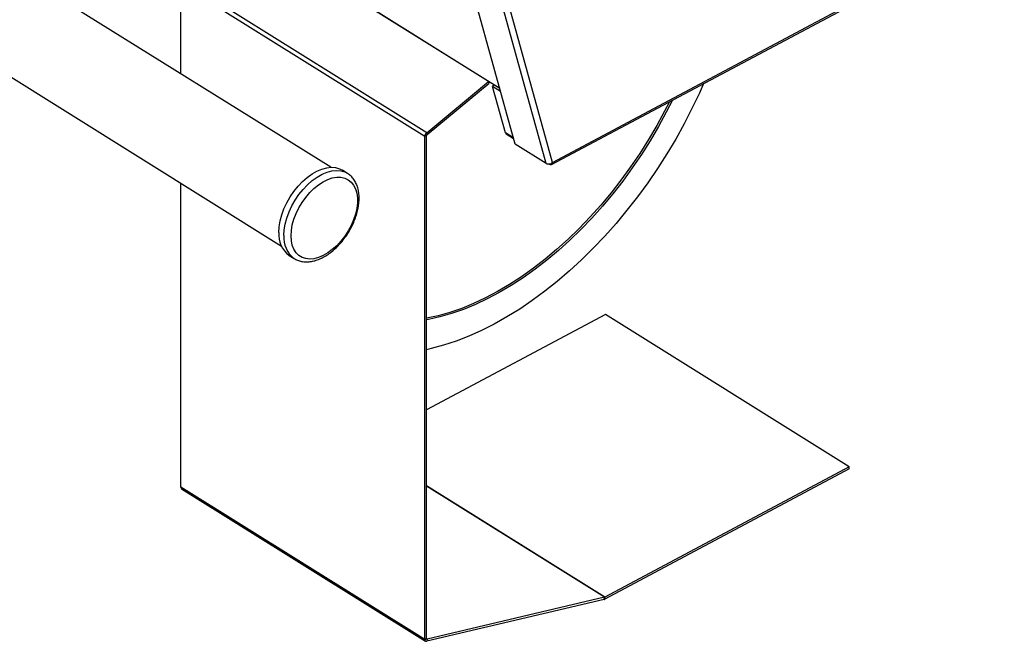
# Model space of a CAD drawing. Header units: millimetres. Extents: x 53 to 2304, y -1962 to 376.
# Tile 6 of 11: x 1621 to 2013, y -1486 to -1238. Entities that reach past the tile are written whole.
import ezdxf

# ---------------------------------------------------------------- set-up
doc = ezdxf.new("R2010")
doc.units = ezdxf.units.MM

msp = doc.modelspace()

# ---------------------------------------------------------------- linework, layer by layer
at = {"color": 7, "linetype": 'Continuous', "lineweight": 25}
for p, q in [((1807.31, -1262.71), (1710.27, -1202.07)), ((1832.35, -1295.86), (2012.23, -1199.93)), ((1832.81, -1294.95), (2012.55, -1199.09)), ((1712.64, -1203.51), (1811.77, -1265.46)), ((1817.93, -1287.71), (1798.99, -1219.24)), ((1744.49, -1296.91), (1628.11, -1224.19)), ((1781.93, -1284.68), (1684.89, -1224.04)), ((1684.89, -1259.67), (1684.89, -1224.04)), ((1782.69, -1283.17), (1685.65, -1222.53)), ((1830.21, -1295.39), (1811.27, -1226.92)), ((1832.81, -1294.95), (1813.9, -1226.57)), ((1605.38, -1253.62), (1724.88, -1328.29)), ((1782.69, -1283.17), (1807.31, -1262.71)), ((1782.88, -1283.86), (1807.5, -1263.4)), ((1807.5, -1263.4), (1807.31, -1262.71)), ((1809.64, -1264.12), (1808.93, -1264.71)), ((1812.11, -1266.7), (1808.93, -1264.71)), ((1814.05, -1283.22), (1808.93, -1264.71)), ((1782.66, -1284.29), (1781.93, -1284.68)), ((1781.93, -1484.89), (1781.93, -1284.68)), ((1782.66, -1484.49), (1782.66, -1284.29)), ((1782.69, -1283.17), (1782.88, -1283.86)), ((1817.23, -1285.2), (1814.05, -1283.22)), ((1814.3, -1283.58), (1817.3, -1285.45)), ((1830.21, -1295.39), (1817.93, -1287.71)), ((1751.18, -1299.33), (1749.15, -1298.06)), ((1684.89, -1424.25), (1684.89, -1303.3)), ((1727.95, -1331.98), (1729.98, -1333.25)), ((1729.98, -1333.25), (1729.88, -1333.19)), ((1853.83, -1355.51), (1782.66, -1393.47)), ((1950.87, -1416.15), (1853.83, -1355.51)), ((1950.87, -1416.15), (1853.56, -1468.04)), ((1950.87, -1416.96), (1853.56, -1468.86)), ((1950.87, -1416.96), (1950.87, -1416.15)), ((1781.93, -1484.89), (1684.89, -1424.25)), ((1685.18, -1424.89), (1782.21, -1485.53)), ((1853.56, -1468.04), (1782.66, -1423.73)), ((1853.49, -1468.07), (1782.66, -1423.81)), ((1853.3, -1468.96), (1782.69, -1485.58)), ((1853.49, -1468.07), (1782.88, -1484.69)), ((1853.3, -1468.96), (1853.49, -1468.07)), ((1853.56, -1468.04), (1853.56, -1468.86)), ((1781.93, -1484.89), (1782.66, -1484.49)), ((1782.88, -1484.69), (1782.67, -1484.56)), ((1782.88, -1484.69), (1782.69, -1485.58))]:
    msp.add_line(p, q, dxfattribs=at)
at = {"color": 7, "linetype": 'Continuous', "lineweight": 25, "flags": 128}
for points in [[(1892.91, -1263.56), (1891.21, -1267.39), (1888.27, -1273.55), (1885.13, -1279.65), (1881.79, -1285.67), (1878.25, -1291.59), (1874.54, -1297.4), (1870.65, -1303.09), (1866.59, -1308.63), (1862.39, -1314.02), (1858.05, -1319.25), (1853.57, -1324.28), (1848.99, -1329.12), (1844.29, -1333.75), (1839.51, -1338.16), (1834.64, -1342.33), (1829.71, -1346.26), (1824.72, -1349.93), (1819.7, -1353.34), (1814.64, -1356.48), (1809.58, -1359.33), (1804.51, -1361.89), (1799.46, -1364.15), (1794.43, -1366.11), (1789.44, -1367.77), (1784.51, -1369.11), (1782.66, -1369.53)], [(1880.49, -1270.19), (1878.02, -1275.04), (1874.92, -1280.73), (1871.63, -1286.33), (1868.15, -1291.82), (1864.5, -1297.19), (1860.69, -1302.42), (1856.73, -1307.49), (1852.63, -1312.4), (1848.41, -1317.12), (1844.07, -1321.65), (1839.63, -1325.97), (1835.1, -1330.06), (1830.5, -1333.92), (1825.83, -1337.53), (1821.12, -1340.89), (1816.37, -1343.97), (1811.6, -1346.79), (1806.83, -1349.31), (1802.06, -1351.55), (1797.32, -1353.49), (1792.61, -1355.13), (1787.95, -1356.45), (1783.36, -1357.47), (1782.66, -1357.59)], [(1879.28, -1270.83), (1877.35, -1274.62), (1874.24, -1280.31), (1870.95, -1285.91), (1867.47, -1291.4), (1863.82, -1296.76), (1860.01, -1301.99), (1856.05, -1307.07), (1851.96, -1311.98), (1847.73, -1316.7), (1843.39, -1321.23), (1838.95, -1325.54), (1834.42, -1329.64), (1829.82, -1333.49), (1825.15, -1337.11), (1820.44, -1340.46), (1815.69, -1343.55), (1810.92, -1346.36), (1806.15, -1348.89), (1801.39, -1351.13), (1796.64, -1353.07), (1791.93, -1354.7), (1787.27, -1356.03), (1782.68, -1357.04), (1782.66, -1357.05)], [(1723.86, -1322.85), (1723.99, -1320.61), (1724.38, -1318.26), (1725.02, -1315.86), (1725.91, -1313.44), (1727.02, -1311.05), (1728.33, -1308.73), (1729.83, -1306.52), (1731.49, -1304.46), (1733.27, -1302.59), (1735.14, -1300.95), (1737.08, -1299.55), (1739.04, -1298.43), (1740.99, -1297.61), (1742.9, -1297.1), (1744.73, -1296.91), (1746.45, -1297.04), (1748.03, -1297.49), (1749.15, -1298.06)], [(1725.89, -1324.12), (1726.02, -1321.88), (1726.41, -1319.53), (1727.06, -1317.13), (1727.94, -1314.71), (1729.05, -1312.32), (1730.37, -1310), (1731.87, -1307.79), (1733.52, -1305.73), (1735.3, -1303.87), (1737.18, -1302.22), (1739.11, -1300.83), (1741.07, -1299.71), (1743.03, -1298.88), (1744.93, -1298.37), (1746.77, -1298.18), (1748.49, -1298.31), (1750.07, -1298.76), (1751.14, -1299.31)], [(1728.72, -1324.19), (1728.85, -1322.08), (1729.23, -1319.86), (1729.86, -1317.6), (1730.73, -1315.33), (1731.81, -1313.09), (1733.09, -1310.93), (1734.55, -1308.9), (1736.14, -1307.02), (1737.85, -1305.34), (1739.64, -1303.89), (1741.48, -1302.7), (1743.32, -1301.78), (1745.14, -1301.17), (1746.89, -1300.87), (1748.55, -1300.88), (1750.08, -1301.22), (1751.45, -1301.86), (1752.64, -1302.79), (1753.61, -1304.01), (1754.36, -1305.49), (1754.87, -1307.19), (1755.13, -1309.08), (1755.13, -1311.13), (1754.87, -1313.3), (1754.36, -1315.54), (1753.61, -1317.81), (1752.64, -1320.07), (1751.45, -1322.28), (1750.08, -1324.38), (1748.55, -1326.34), (1746.89, -1328.12), (1745.14, -1329.69), (1743.32, -1331.02), (1741.48, -1332.07), (1739.64, -1332.84), (1737.85, -1333.3), (1736.14, -1333.44), (1734.55, -1333.27), (1733.09, -1332.78), (1731.81, -1331.99), (1730.73, -1330.91), (1729.86, -1329.56), (1729.23, -1327.97), (1728.85, -1326.17), (1728.72, -1324.19)]]:
    msp.add_lwpolyline(points, dxfattribs=at)
at = {"color": 7, "linetype": 'Continuous', "lineweight": 25}
for centre, radius, start, end in [((1784.03, -1284.8), 2.11, 129.5873, 176.8678), ((1783.26, -1284.32), 0.603, 129.5881, 176.8672), ((1814.63, -1283.08), 0.588, 192.8141, 236.7954), ((1734.08, -1323.75), 10.27, 174.9973, 233.3037), ((1736.16, -1325.01), 10.31, 175.058, 232.4972), ((1685.61, -1424.31), 0.723, 175.2129, 233.0887), ((1853.03, -1467.88), 1.11, 283.7708, 298.5348), ((1853.41, -1467.76), 0.318, 283.8018, 298.5173), ((1782.54, -1484.99), 0.617, 170.6346, 284.4217), ((1782.84, -1484.52), 0.176, 170.6359, 284.4174)]:
    msp.add_arc(centre, radius, start, end, dxfattribs=at)
for points, knots in [([(1830.21, -1295.39), (1830.4, -1295.47), (1830.77, -1295.62), (1831.5, -1295.6), (1832.23, -1295.39), (1832.62, -1295.1), (1832.81, -1294.95)], [0, 0, 0, 0, 0.249989, 0.499997, 0.749997, 1, 1, 1, 1]), ([(1832.81, -1294.95), (1832.78, -1295.15), (1832.72, -1295.54), (1832.39, -1295.89), (1831.93, -1296), (1831.57, -1295.84), (1831.39, -1295.77)], [0, 0, 0, 0, 0.2500013, 0.5000022, 0.7500116, 1, 1, 1, 1]), ([(1729.89, -1333.14), (1730.12, -1333.3), (1730.8, -1333.77), (1732.1, -1334.25), (1733.74, -1334.58), (1735.49, -1334.62), (1737.31, -1334.37), (1739.19, -1333.84), (1741.1, -1333.02), (1743, -1331.93), (1744.86, -1330.59), (1746.66, -1329.02), (1748.35, -1327.26), (1749.93, -1325.33), (1751.36, -1323.25), (1752.62, -1321.08), (1753.7, -1318.82), (1754.57, -1316.53), (1755.23, -1314.22), (1755.66, -1311.95), (1755.84, -1309.72), (1755.77, -1307.59), (1755.45, -1305.59), (1754.86, -1303.75), (1754.02, -1302.11), (1752.95, -1300.73), (1751.96, -1299.8), (1751.3, -1299.43), (1751.12, -1299.33)], [0, 0, 0, 0, 0.0193003, 0.0571119, 0.0949602, 0.1333197, 0.1724696, 0.2124132, 0.2529422, 0.293783, 0.3347082, 0.3755886, 0.4163975, 0.4571434, 0.497852, 0.5385567, 0.5792898, 0.6200817, 0.6609706, 0.7019891, 0.743157, 0.7844609, 0.8257917, 0.8669033, 0.9074581, 0.9471415, 0.9858716, 1, 1, 1, 1])]:
    msp.add_open_spline(points, degree=3, knots=knots, dxfattribs=at)

doc.saveas('drawing.dxf')
